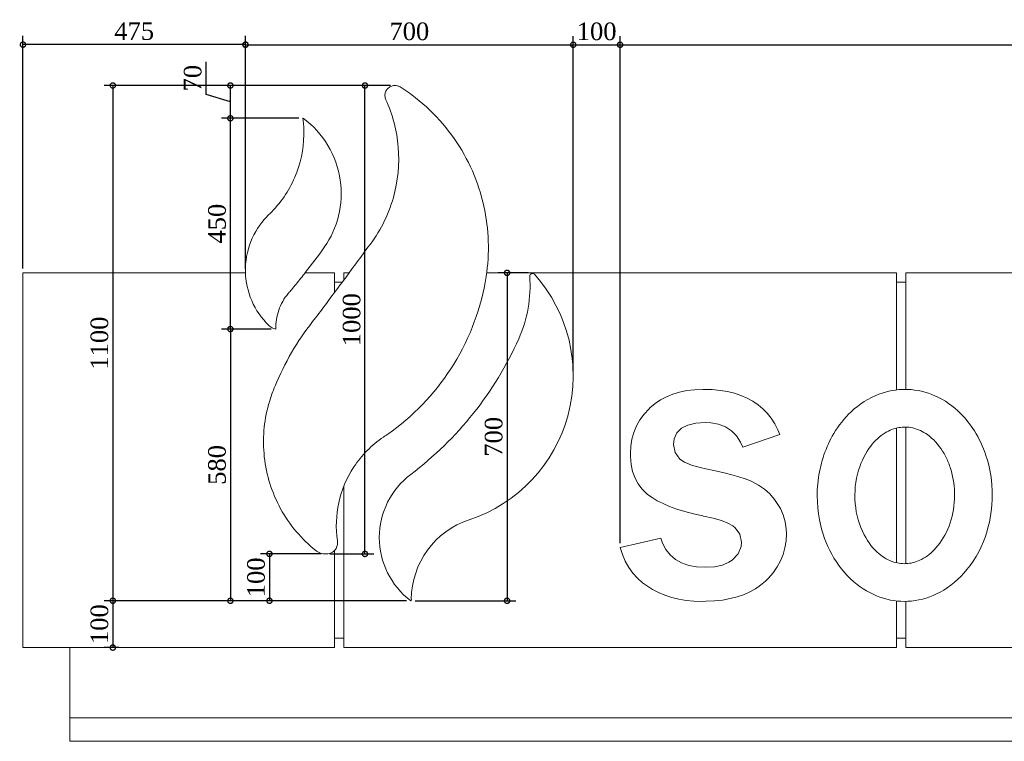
# Model space of a CAD drawing. Header units: millimetres. Extents: x -380439 to -318166, y -60353 to -34389.
# Tile 14 of 19: x -330972 to -328870, y -37986 to -36446. Entities that reach past the tile are written whole.
import ezdxf

# ---------------------------------------------------------------- set-up
doc = ezdxf.new("R2010")
doc.units = ezdxf.units.MM
doc.styles.get("Standard").update_dxf_attribs({"font": 'times.ttf'})
doc.dimstyles.new('ISO-25', dxfattribs={"dimscale": 100, "dimtxt": 2.5, "dimasz": 2.5, "dimexe": 1.25, "dimexo": 0.625, "dimtad": 1, "dimdec": 0, "dimtxsty": 'Standard', "dimcen": 2.5, "dimadec": 0, "dimazin": 0, "dimtfac": 1, "dimtdec": 0, "dimtmove": 0, "dimatfit": 3, "dimfxl": 1, "dimarcsym": 0})

# ---------------------------------------------------------------- blocks, each defined once
blk = doc.blocks.new('_DotSmall')
at = {"color": 0, "linetype": 'ByBlock', "lineweight": 5, "const_width": 0.5}
blk.add_lwpolyline([(-0.0625, 0, 1), (0.0625, 0, 1)], format="xyb", close=True, dxfattribs=at)
blk = doc.blocks.new('*D98')
at = {"color": 0, "lineweight": -2, "transparency": 16777216}
for p, q in [((-330490.2, -36977.8), (-330490.2, -36480.5)), ((-329790.2, -37196.1), (-329790.2, -36480.5)), ((-330490.2, -36499.2), (-329790.2, -36499.2))]:
    blk.add_line(p, q, dxfattribs=at)
at = {"layer": 'Defpoints', "color": 0, "lineweight": 5, "transparency": 16777216}
for p in [(-329790.2, -36499.2), (-330490.2, -36987.2), (-329790.2, -37205.5)]:
    blk.add_point(p, dxfattribs=at)
at = {"color": 0, "lineweight": -2, "transparency": 16777216, "xscale": 22.5, "yscale": 22.5, "zscale": 22.5, "rotation": 180}
blk.add_blockref('_DotSmall', (-330490.2, -36499.2), dxfattribs=at)
at = {"color": 0, "lineweight": -2, "transparency": 16777216, "xscale": 22.5, "yscale": 22.5, "zscale": 22.5}
blk.add_blockref('_DotSmall', (-329790.2, -36499.2), dxfattribs=at)
at = {"color": 0, "lineweight": 5, "transparency": 16777216, "insert": (-330140.2, -36470.7), "char_height": 37.5, "attachment_point": 5}
blk.add_mtext('700', dxfattribs=at)
blk = doc.blocks.new('*D99')
at = {"color": 0, "lineweight": -2, "transparency": 16777216}
for p, q in [((-329790.2, -37196.1), (-329790.2, -36480.5)), ((-329690.2, -37226.8), (-329690.2, -36480.5)), ((-329790.2, -36499.2), (-329690.2, -36499.2))]:
    blk.add_line(p, q, dxfattribs=at)
at = {"layer": 'Defpoints', "color": 0, "lineweight": 5, "transparency": 16777216}
for p in [(-329690.2, -36499.2), (-329790.2, -37205.5), (-329690.2, -37236.1)]:
    blk.add_point(p, dxfattribs=at)
at = {"color": 0, "lineweight": -2, "transparency": 16777216, "xscale": 22.5, "yscale": 22.5, "zscale": 22.5, "rotation": 180}
blk.add_blockref('_DotSmall', (-329790.2, -36499.2), dxfattribs=at)
at = {"color": 0, "lineweight": -2, "transparency": 16777216, "xscale": 22.5, "yscale": 22.5, "zscale": 22.5}
blk.add_blockref('_DotSmall', (-329690.2, -36499.2), dxfattribs=at)
at = {"color": 0, "lineweight": 5, "transparency": 16777216, "insert": (-329740.2, -36470.8), "char_height": 37.5, "attachment_point": 5}
blk.add_mtext('100', dxfattribs=at)
blk = doc.blocks.new('*D100')
at = {"color": 0, "lineweight": -2, "transparency": 16777216}
for p, q in [((-330965.2, -36976.8), (-330965.2, -36480)), ((-330490.2, -36498.8), (-330965.2, -36498.8)), ((-330490.2, -36977.4), (-330490.2, -36480))]:
    blk.add_line(p, q, dxfattribs=at)
at = {"layer": 'Defpoints', "color": 0, "lineweight": 5, "transparency": 16777216}
for p in [(-330965.2, -36498.8), (-330965.2, -36986.1), (-330490.2, -36986.7)]:
    blk.add_point(p, dxfattribs=at)
at = {"color": 0, "lineweight": -2, "transparency": 16777216, "xscale": 22.5, "yscale": 22.5, "zscale": 22.5, "rotation": 180}
blk.add_blockref('_DotSmall', (-330965.2, -36498.8), dxfattribs=at)
at = {"color": 0, "lineweight": -2, "transparency": 16777216, "xscale": 22.5, "yscale": 22.5, "zscale": 22.5}
blk.add_blockref('_DotSmall', (-330490.2, -36498.8), dxfattribs=at)
at = {"color": 0, "lineweight": 5, "transparency": 16777216, "insert": (-330727.7, -36470.3), "char_height": 37.5, "attachment_point": 5}
blk.add_mtext('475', dxfattribs=at)
blk = doc.blocks.new('*D101')
at = {"color": 0, "lineweight": -2, "transparency": 16777216}
for p, q in [((-330190.2, -36586.1), (-330792.1, -36586.1)), ((-330773.3, -36586.1), (-330773.3, -37686.1)), ((-330146.2, -37686.1), (-330792.1, -37686.1))]:
    blk.add_line(p, q, dxfattribs=at)
at = {"layer": 'Defpoints', "color": 0, "lineweight": 5, "transparency": 16777216}
for p in [(-330180.8, -36586.1), (-330773.3, -37686.1), (-330136.8, -37686.1)]:
    blk.add_point(p, dxfattribs=at)
at = {"color": 0, "lineweight": -2, "transparency": 16777216, "xscale": 22.5, "yscale": 22.5, "zscale": 22.5}
for p, rotation in [((-330773.3, -36586.1), 90), ((-330773.3, -37686.1), 270)]:
    blk.add_blockref('_DotSmall', p, dxfattribs=dict(at, rotation=rotation))
at = {"color": 0, "lineweight": 5, "transparency": 16777216, "insert": (-330801.8, -37136.1), "char_height": 37.5, "attachment_point": 5, "rotation": 90}
blk.add_mtext('1100', dxfattribs=at)
blk = doc.blocks.new('*D102')
at = {"color": 0, "lineweight": -2, "transparency": 16777216}
for p, q in [((-330328.8, -37586.1), (-330457.7, -37586.1)), ((-330439, -37586.1), (-330439, -37686.1)), ((-330146.2, -37686.1), (-330457.7, -37686.1))]:
    blk.add_line(p, q, dxfattribs=at)
at = {"layer": 'Defpoints', "color": 0, "lineweight": 5, "transparency": 16777216}
for p in [(-330319.5, -37586.1), (-330439, -37686.1), (-330136.8, -37686.1)]:
    blk.add_point(p, dxfattribs=at)
at = {"color": 0, "lineweight": -2, "transparency": 16777216, "xscale": 22.5, "yscale": 22.5, "zscale": 22.5}
for p, rotation in [((-330439, -37586.1), 90), ((-330439, -37686.1), 270)]:
    blk.add_blockref('_DotSmall', p, dxfattribs=dict(at, rotation=rotation))
at = {"color": 0, "lineweight": 5, "transparency": 16777216, "insert": (-330467.4, -37636.1), "char_height": 37.5, "attachment_point": 5, "rotation": 90}
blk.add_mtext('100', dxfattribs=at)
blk = doc.blocks.new('*D103')
at = {"color": 0, "lineweight": -2, "transparency": 16777216}
for p, q in [((-330180.2, -36586.1), (-330253.6, -36586.1)), ((-330234.9, -37586.1), (-330234.9, -36586.1)), ((-330310.1, -37586.1), (-330216.1, -37586.1))]:
    blk.add_line(p, q, dxfattribs=at)
at = {"layer": 'Defpoints', "color": 0, "lineweight": 5, "transparency": 16777216}
for p in [(-330234.9, -36586.1), (-330170.8, -36586.1), (-330319.5, -37586.1)]:
    blk.add_point(p, dxfattribs=at)
at = {"color": 0, "lineweight": -2, "transparency": 16777216, "xscale": 22.5, "yscale": 22.5, "zscale": 22.5}
for p, rotation in [((-330234.9, -36586.1), 90), ((-330234.9, -37586.1), 270)]:
    blk.add_blockref('_DotSmall', p, dxfattribs=dict(at, rotation=rotation))
at = {"color": 0, "lineweight": 5, "transparency": 16777216, "insert": (-330263.3, -37086.1), "char_height": 37.5, "attachment_point": 5, "rotation": 90}
blk.add_mtext('1000', dxfattribs=at)
blk = doc.blocks.new('*D104')
at = {"color": 0, "lineweight": -2, "transparency": 16777216}
for p, q in [((-329886.6, -36986.1), (-329950.2, -36986.1)), ((-329931.5, -36986.1), (-329931.5, -37686.1)), ((-330127.5, -37686.1), (-329912.7, -37686.1))]:
    blk.add_line(p, q, dxfattribs=at)
at = {"layer": 'Defpoints', "color": 0, "lineweight": 5, "transparency": 16777216}
for p in [(-329877.2, -36986.1), (-330136.8, -37686.1), (-329931.5, -37686.1)]:
    blk.add_point(p, dxfattribs=at)
at = {"color": 0, "lineweight": -2, "transparency": 16777216, "xscale": 22.5, "yscale": 22.5, "zscale": 22.5}
for p, rotation in [((-329931.5, -36986.1), 90), ((-329931.5, -37686.1), 270)]:
    blk.add_blockref('_DotSmall', p, dxfattribs=dict(at, rotation=rotation))
at = {"color": 0, "lineweight": 5, "transparency": 16777216, "insert": (-329960, -37336.1), "char_height": 37.5, "attachment_point": 5, "rotation": 90}
blk.add_mtext('700', dxfattribs=at)
blk = doc.blocks.new('*D105')
at = {"color": 0, "lineweight": -2, "transparency": 16777216}
for p, q in [((-330376.3, -36656.1), (-330541, -36656.1)), ((-330522.3, -37106.1), (-330522.3, -36656.1)), ((-330434.9, -37106.1), (-330541, -37106.1))]:
    blk.add_line(p, q, dxfattribs=at)
at = {"layer": 'Defpoints', "color": 0, "lineweight": 5, "transparency": 16777216}
for p in [(-330522.3, -36656.1), (-330367, -36656.1), (-330425.5, -37106.1)]:
    blk.add_point(p, dxfattribs=at)
at = {"color": 0, "lineweight": -2, "transparency": 16777216, "xscale": 22.5, "yscale": 22.5, "zscale": 22.5}
for p, rotation in [((-330522.3, -36656.1), 90), ((-330522.3, -37106.1), 270)]:
    blk.add_blockref('_DotSmall', p, dxfattribs=dict(at, rotation=rotation))
at = {"color": 0, "lineweight": 5, "transparency": 16777216, "insert": (-330550.7, -36881.1), "char_height": 37.5, "attachment_point": 5, "rotation": 90}
blk.add_mtext('450', dxfattribs=at)
blk = doc.blocks.new('*D106')
at = {"color": 0, "lineweight": -2, "transparency": 16777216}
for p, q in [((-330574.2, -36605.6), (-330574.2, -36535.5)), ((-330408.9, -36586.1), (-330541, -36586.1)), ((-330522.3, -36656.1), (-330522.3, -36586.1)), ((-330522.3, -36621.1), (-330574.2, -36605.6)), ((-330376.3, -36656.1), (-330541, -36656.1))]:
    blk.add_line(p, q, dxfattribs=at)
at = {"layer": 'Defpoints', "color": 0, "lineweight": 5, "transparency": 16777216}
for p in [(-330522.3, -36586.1), (-330399.5, -36586.1), (-330367, -36656.1)]:
    blk.add_point(p, dxfattribs=at)
at = {"color": 0, "lineweight": -2, "transparency": 16777216, "xscale": 22.5, "yscale": 22.5, "zscale": 22.5}
for p, rotation in [((-330522.3, -36586.1), 90), ((-330522.3, -36656.1), 270)]:
    blk.add_blockref('_DotSmall', p, dxfattribs=dict(at, rotation=rotation))
at = {"color": 0, "lineweight": 5, "transparency": 16777216, "insert": (-330602.7, -36570.5), "char_height": 37.5, "attachment_point": 5, "rotation": 90}
blk.add_mtext('70', dxfattribs=at)
blk = doc.blocks.new('*D107')
at = {"color": 0, "lineweight": -2, "transparency": 16777216}
for p, q in [((-330434.9, -37106.1), (-330541, -37106.1)), ((-330522.3, -37106.1), (-330522.3, -37686.1)), ((-330448.3, -37686.1), (-330541, -37686.1))]:
    blk.add_line(p, q, dxfattribs=at)
at = {"layer": 'Defpoints', "color": 0, "lineweight": 5, "transparency": 16777216}
for p in [(-330425.5, -37106.1), (-330522.3, -37686.1), (-330439, -37686.1)]:
    blk.add_point(p, dxfattribs=at)
at = {"color": 0, "lineweight": -2, "transparency": 16777216, "xscale": 22.5, "yscale": 22.5, "zscale": 22.5}
for p, rotation in [((-330522.3, -37106.1), 90), ((-330522.3, -37686.1), 270)]:
    blk.add_blockref('_DotSmall', p, dxfattribs=dict(at, rotation=rotation))
at = {"color": 0, "lineweight": 5, "transparency": 16777216, "insert": (-330550.7, -37396.1), "char_height": 37.5, "attachment_point": 5, "rotation": 90}
blk.add_mtext('580', dxfattribs=at)
blk = doc.blocks.new('*D108')
at = {"color": 0, "lineweight": -2, "transparency": 16777216}
for p, q in [((-330146.2, -37686.1), (-330792.1, -37686.1)), ((-330773.3, -37686.1), (-330773.3, -37786.1)), ((-330759.5, -37786.1), (-330792.1, -37786.1))]:
    blk.add_line(p, q, dxfattribs=at)
at = {"layer": 'Defpoints', "color": 0, "lineweight": 5, "transparency": 16777216}
for p in [(-330136.8, -37686.1), (-330773.3, -37786.1), (-330750.2, -37786.1)]:
    blk.add_point(p, dxfattribs=at)
at = {"color": 0, "lineweight": -2, "transparency": 16777216, "xscale": 22.5, "yscale": 22.5, "zscale": 22.5}
for p, rotation in [((-330773.3, -37686.1), 90), ((-330773.3, -37786.1), 270)]:
    blk.add_blockref('_DotSmall', p, dxfattribs=dict(at, rotation=rotation))
at = {"color": 0, "lineweight": 5, "transparency": 16777216, "insert": (-330801.8, -37736.1), "char_height": 37.5, "attachment_point": 5, "rotation": 90}
blk.add_mtext('100', dxfattribs=at)
blk = doc.blocks.new('*D109')
at = {"color": 0, "lineweight": -2, "transparency": 16777216}
for p, q in [((-329690.2, -37563), (-329690.2, -36480.5)), ((-327590.2, -37676.8), (-327590.2, -36480.5)), ((-329690.2, -36499.2), (-327590.2, -36499.2))]:
    blk.add_line(p, q, dxfattribs=at)
at = {"layer": 'Defpoints', "color": 0, "lineweight": 5, "transparency": 16777216}
for p in [(-327590.2, -36499.2), (-329690.2, -37572.3), (-327590.2, -37686.1)]:
    blk.add_point(p, dxfattribs=at)
at = {"color": 0, "lineweight": -2, "transparency": 16777216, "xscale": 22.5, "yscale": 22.5, "zscale": 22.5, "rotation": 180}
blk.add_blockref('_DotSmall', (-329690.2, -36499.2), dxfattribs=at)
at = {"color": 0, "lineweight": -2, "transparency": 16777216, "xscale": 22.5, "yscale": 22.5, "zscale": 22.5}
blk.add_blockref('_DotSmall', (-327590.2, -36499.2), dxfattribs=at)
at = {"color": 0, "lineweight": 5, "transparency": 16777216, "insert": (-328640.2, -36470.8), "char_height": 37.5, "attachment_point": 5}
blk.add_mtext('2100', dxfattribs=at)

msp = doc.modelspace()

# ---------------------------------------------------------------- linework, layer by layer
at = {"color": 0, "linetype": 'Continuous', "lineweight": 0, "extrusion": (0, 1, 0)}
for p, q in [((-330965.2, -36986.1), (-330490.1, -36986.1)), ((-330965.2, -36986.1), (-330965.2, -37786.1)), ((-330362.6, -36986.1), (-330300.2, -36986.1)), ((-330300.2, -37028.4), (-330300.2, -36986.1)), ((-330280.2, -36986.1), (-330268.7, -36986.1)), ((-330280.2, -36986.1), (-330280.2, -37001.6)), ((-329975.1, -36986.1), (-329100.2, -36986.1)), ((-329100.2, -37235.9), (-329100.2, -36986.1)), ((-329080.2, -36986.1), (-327900.2, -36986.1)), ((-329080.2, -36986.1), (-329080.2, -37234.8)), ((-330300.2, -37006.1), (-330283.6, -37006.1)), ((-329100.2, -37006.1), (-329080.2, -37006.1)), ((-329513.5, -37234.8), (-329531, -37235.5)), ((-329511.7, -37234.8), (-329513.5, -37234.8)), ((-329493.8, -37235.4), (-329511.7, -37234.8)), ((-329591.1, -37250.6), (-329603.9, -37257.4)), ((-329577.6, -37245), (-329591.1, -37250.6)), ((-329563.1, -37240.8), (-329577.6, -37245)), ((-329547.5, -37237.6), (-329563.1, -37240.8)), ((-329531, -37235.5), (-329547.5, -37237.6)), ((-329476.8, -37236.9), (-329493.8, -37235.4)), ((-329460.9, -37239.4), (-329476.8, -37236.9)), ((-329445.9, -37243.1), (-329460.9, -37239.4)), ((-329432, -37247.7), (-329445.9, -37243.1)), ((-329419, -37253.3), (-329432, -37247.7)), ((-329406.8, -37260), (-329419, -37253.3)), ((-329628.3, -37276.3), (-329639, -37288)), ((-329626.5, -37274.6), (-329628.3, -37276.3)), ((-329615.6, -37265.3), (-329626.5, -37274.6)), ((-329603.9, -37257.4), (-329615.6, -37265.3)), ((-329395.6, -37267.6), (-329406.8, -37260)), ((-329385.4, -37276.2), (-329395.6, -37267.6)), ((-329376, -37285.9), (-329385.4, -37276.2)), ((-329639, -37288), (-329647.9, -37300.1)), ((-329367.7, -37296.5), (-329376, -37285.9)), ((-329360, -37308.3), (-329367.7, -37296.5)), ((-329655.2, -37313), (-329660.8, -37326.6)), ((-329647.9, -37300.1), (-329655.2, -37313)), ((-329569.2, -37327.9), (-329559.3, -37318)), ((-329559.3, -37318), (-329545.5, -37311.2)), ((-329545.5, -37311.2), (-329528.4, -37307.2)), ((-329528.4, -37307.2), (-329507.7, -37305.9)), ((-329507.7, -37305.9), (-329496.5, -37306.5)), ((-329496.5, -37306.5), (-329480.1, -37309.3)), ((-329480.1, -37309.3), (-329465.2, -37314.8)), ((-329465.2, -37314.8), (-329452.3, -37323.2)), ((-329353.4, -37321), (-329360, -37308.3)), ((-329100.2, -37605), (-329100.2, -37317.6)), ((-329080.2, -37315.3), (-329080.2, -37606.9)), ((-329660.8, -37326.6), (-329664.9, -37340.9)), ((-329574.7, -37340.6), (-329569.2, -37327.9)), ((-329452.3, -37323.2), (-329441.5, -37333.9)), ((-329441.5, -37333.9), (-329432.7, -37347.3)), ((-329428.1, -37357.9), (-329349.1, -37331.5)), ((-329349.1, -37331.5), (-329353.4, -37321)), ((-329667.3, -37355.9), (-329668.2, -37371.7)), ((-329664.9, -37340.9), (-329667.3, -37355.9)), ((-329576, -37352.4), (-329574.7, -37340.6)), ((-329572.4, -37369.7), (-329576, -37352.4)), ((-329432.7, -37347.3), (-329428.1, -37357.9)), ((-329668.2, -37371.7), (-329668, -37378.3)), ((-329668, -37378.3), (-329666.5, -37395.2)), ((-329562.8, -37383.7), (-329572.4, -37369.7)), ((-329666.5, -37395.2), (-329663.3, -37410.4)), ((-329552.3, -37390.5), (-329562.8, -37383.7)), ((-329537.9, -37396.5), (-329552.3, -37390.5)), ((-329519.1, -37401.8), (-329537.9, -37396.5)), ((-329506.9, -37404.5), (-329519.1, -37401.8)), ((-329663.3, -37410.4), (-329658.3, -37424.1)), ((-329658.3, -37424.1), (-329651.7, -37436.6)), ((-329486.4, -37408.8), (-329506.9, -37404.5)), ((-329468, -37413), (-329486.4, -37408.8)), ((-329451.2, -37417.4), (-329468, -37413)), ((-329436.3, -37421.7), (-329451.2, -37417.4)), ((-329423.2, -37425.9), (-329436.3, -37421.7)), ((-330280.2, -37442), (-330280.2, -37786.1)), ((-329651.7, -37436.6), (-329643.4, -37447.5)), ((-329411.8, -37430.2), (-329423.2, -37425.9)), ((-329407.6, -37432.1), (-329411.8, -37430.2)), ((-329394.3, -37439), (-329407.6, -37432.1)), ((-329382.1, -37447.6), (-329394.3, -37439)), ((-329643.4, -37447.5), (-329633.4, -37457.4)), ((-329633.4, -37457.4), (-329631.4, -37459)), ((-329631.4, -37459), (-329621.8, -37466)), ((-329621.8, -37466), (-329610.7, -37472.6)), ((-329370.7, -37457.8), (-329382.1, -37447.6)), ((-329360.3, -37469.8), (-329370.7, -37457.8)), ((-329610.7, -37472.6), (-329598.3, -37478.8)), ((-329598.3, -37478.8), (-329584.4, -37484.8)), ((-329584.4, -37484.8), (-329568.9, -37490.4)), ((-329355.9, -37476), (-329360.3, -37469.8)), ((-329347.8, -37489.2), (-329355.9, -37476)), ((-329568.9, -37490.4), (-329552, -37495.5)), ((-329552, -37495.5), (-329533.6, -37500.5)), ((-329533.6, -37500.5), (-329513.6, -37504.8)), ((-329513.6, -37504.8), (-329511.9, -37505.3)), ((-329511.9, -37505.3), (-329491.2, -37510.1)), ((-329341.7, -37503), (-329347.8, -37489.2)), ((-329337.7, -37517.3), (-329341.7, -37503)), ((-329491.2, -37510.1), (-329473.9, -37515.1)), ((-329473.9, -37515.1), (-329460, -37520.4)), ((-329460, -37520.4), (-329449.5, -37526.1)), ((-329449.5, -37526.1), (-329444.4, -37530.1)), ((-329335.5, -37532.6), (-329337.7, -37517.3)), ((-329444.4, -37530.1), (-329434.2, -37543.8)), ((-329434.2, -37543.8), (-329430.8, -37561.2)), ((-329335.8, -37558.3), (-329335, -37543)), ((-329335, -37543), (-329335.5, -37532.6)), ((-329603.3, -37552.6), (-329690.2, -37572.3)), ((-329599.7, -37563), (-329603.3, -37552.6)), ((-329592.5, -37576.6), (-329599.7, -37563)), ((-329431.7, -37570.4), (-329438.1, -37585.9)), ((-329430.8, -37561.2), (-329431.7, -37570.4)), ((-329338.2, -37573.2), (-329335.8, -37558.3)), ((-330300.2, -37786.1), (-330300.2, -37579.1)), ((-329690.2, -37572.3), (-329685.3, -37587.3)), ((-329685.3, -37587.3), (-329679.1, -37601.7)), ((-329583.1, -37588.3), (-329592.5, -37576.6)), ((-329571.8, -37597.8), (-329583.1, -37588.3)), ((-329438.1, -37585.9), (-329450.6, -37599.2)), ((-329347.7, -37600.9), (-329342.2, -37587.3)), ((-329342.2, -37587.3), (-329338.2, -37573.2)), ((-329679.1, -37601.7), (-329671.6, -37614.8)), ((-329558.7, -37605.2), (-329571.8, -37597.8)), ((-329543.6, -37610.5), (-329558.7, -37605.2)), ((-329526.9, -37613.6), (-329543.6, -37610.5)), ((-329488.7, -37613.5), (-329508.2, -37614.7)), ((-329471.7, -37609.9), (-329488.7, -37613.5)), ((-329457.7, -37603.9), (-329471.7, -37609.9)), ((-329450.6, -37599.2), (-329457.7, -37603.9)), ((-329354.8, -37613.9), (-329347.7, -37600.9)), ((-329671.6, -37614.8), (-329663, -37627)), ((-329663, -37627), (-329653.3, -37638)), ((-329508.7, -37614.7), (-329526.9, -37613.6)), ((-329508.2, -37614.7), (-329508.7, -37614.7)), ((-329374, -37638.5), (-329363.6, -37626.4)), ((-329363.6, -37626.4), (-329354.8, -37613.9)), ((-329653.3, -37638), (-329642.4, -37647.7)), ((-329642.4, -37647.7), (-329620.9, -37662.2)), ((-329401.2, -37660.6), (-329390.1, -37653)), ((-329390.1, -37653), (-329380, -37644.3)), ((-329380, -37644.3), (-329374, -37638.5)), ((-329620.9, -37662.2), (-329608, -37668.8)), ((-329608, -37668.8), (-329594.3, -37674.4)), ((-329594.3, -37674.4), (-329579.8, -37679.1)), ((-329440.4, -37677.9), (-329426.4, -37673.1)), ((-329426.4, -37673.1), (-329413.2, -37667.3)), ((-329413.2, -37667.3), (-329401.2, -37660.6)), ((-330136, -37685.3), (-330135.9, -37682.6)), ((-329579.8, -37679.1), (-329564.8, -37682.7)), ((-329564.8, -37682.7), (-329549, -37685.4)), ((-329549, -37685.4), (-329532.4, -37686.9)), ((-329532.4, -37686.9), (-329515.1, -37687.5)), ((-329515.1, -37687.5), (-329507.3, -37687.3)), ((-329507.3, -37687.3), (-329488.9, -37686.3)), ((-329488.9, -37686.3), (-329471.7, -37684.5)), ((-329471.7, -37684.5), (-329455.4, -37681.6)), ((-329455.4, -37681.6), (-329440.4, -37677.9)), ((-329100.2, -37786.1), (-329100.2, -37686.5)), ((-329080.2, -37687.4), (-329080.2, -37786.1)), ((-330280.2, -37766.1), (-330300.2, -37766.1)), ((-329080.2, -37766.1), (-329100.2, -37766.1)), ((-330300.2, -37786.1), (-330965.2, -37786.1)), ((-330865.2, -37936.1), (-330865.2, -37786.1)), ((-329100.2, -37786.1), (-330280.2, -37786.1)), ((-327900.2, -37786.1), (-329080.2, -37786.1)), ((-330865.2, -37936.1), (-323715.2, -37936.1)), ((-330865.2, -37936.1), (-330865.2, -37986.1)), ((-330865.2, -37936.1), (-323715.2, -37936.1)), ((-323715.2, -37986.1), (-330865.2, -37986.1))]:
    msp.add_line(p, q, dxfattribs=at)
at = {"color": 0, "linetype": 'Continuous', "lineweight": 0}
for centre, radius, start, end in [((-330114.4, -37205.5), 324.2, 288.3396, 41.8638), ((-329877.2, -36992.9), 5.75, 41.8638, 184.1011), ((-330035.3, -37551.2), 169, 127.0604, 232.8758), ((-330136.8, -37685.3), 0.821, 232.8758, 4.1153)]:
    msp.add_arc(centre, radius, start, end, dxfattribs=at)
at = {"color": 0, "linetype": 'Continuous', "lineweight": 0, "extrusion": (0, 0, -1)}
for centre, radius, start, end in [((330159.9, -37013.2), 277.6, 175.8989, 204.1268), ((330585.6, -36822.5), 744.1, 204.1268, 232.9396), ((329955.7, -37684.3), 180.3, 0.5548, 71.6604)]:
    msp.add_arc(centre, radius, start, end, dxfattribs=at)
at = {"color": 0, "linetype": 'Continuous', "lineweight": 0}
for points, knots in [([(-330159.6, -36589.3), (-330161.3, -36588.2), (-330163.2, -36587.4), (-330167.3, -36586.3), (-330169.5, -36586.1), (-330174.5, -36586.3), (-330177.3, -36586.9), (-330182.4, -36589.3), (-330184.7, -36591), (-330188.4, -36595), (-330189.9, -36597.4), (-330191.8, -36602.6), (-330192.3, -36605.4), (-330192.1, -36611), (-330191.5, -36613.8), (-330190.3, -36616.4)], [-54.744503, -54.744503, -54.744503, -54.744503, -48.562111, -48.562111, -42.05044, -42.05044, -33.492871, -33.492871, -25.11128, -25.11128, -16.96365, -16.96365, -8.501115, -8.501115, 0, 0, 0, 0]), ([(-329976.2, -36994), (-329968.4, -36944.1), (-329970.1, -36893.2), (-329992.5, -36792.1), (-330014, -36743), (-330075.1, -36655.5), (-330114.3, -36618.1), (-330159.6, -36589.3)], [-471.683907, -471.683907, -471.683907, -471.683907, -320.159213, -320.159213, -160.929472, -160.929472, 0, 0, 0, 0]), ([(-330190.3, -36616.4), (-330175.7, -36648.3), (-330166.8, -36682.5), (-330160.8, -36753.8), (-330164.4, -36790.3), (-330185.2, -36864), (-330203.7, -36900.2), (-330228.7, -36931.6)], [-335.122731, -335.122731, -335.122731, -335.122731, -229.786144, -229.786144, -120.602151, -120.602151, 0, 0, 0, 0]), ([(-330425.5, -37106.1), (-330425.7, -37092.4), (-330423.5, -37078.7), (-330414.4, -37052.8), (-330407.6, -37040.7), (-330397.8, -37028.8), (-330397.5, -37028.5), (-330394, -37024.5), (-330393.1, -37023.3), (-330388.8, -37018.3), (-330385.5, -37014.3), (-330375.2, -37002), (-330368.4, -36993.5), (-330348.2, -36967.8), (-330335.2, -36950.4), (-330322.2, -36932.2), (-330322, -36931.9), (-330307.5, -36911.2), (-330297.2, -36888.6), (-330285.2, -36839.7), (-330283.9, -36813.9), (-330291.3, -36762.2), (-330300.3, -36736.9), (-330327.6, -36691.5), (-330345.5, -36671.8), (-330366.7, -36656.2), (-330366.7, -36656.2), (-330366.7, -36656.2), (-330366.7, -36656.2), (-330366.7, -36656.2), (-330366.7, -36656.2), (-330366.7, -36656.2), (-330366.7, -36656.2), (-330366.7, -36656.2), (-330366.7, -36656.2), (-330366.8, -36656.2), (-330366.8, -36656.2), (-330366.9, -36656.1), (-330367, -36656.1), (-330367.1, -36656.1), (-330367.1, -36656.2), (-330367.2, -36656.2), (-330367.3, -36656.3), (-330367.3, -36656.3), (-330367.4, -36656.4), (-330367.4, -36656.5), (-330367.4, -36656.6), (-330366.9, -36660.8), (-330366.5, -36664.6), (-330365.5, -36676.2), (-330365.3, -36683.9), (-330366, -36722.8), (-330372.5, -36753.5), (-330397.3, -36811.4), (-330415.5, -36837.9), (-330439.7, -36861.4), (-330440.1, -36861.7), (-330442.6, -36864.2), (-330443.6, -36865.2), (-330459.3, -36881.6), (-330470.8, -36899.7), (-330486.7, -36939.9), (-330490.6, -36961.6), (-330489.7, -37004.7), (-330485.1, -37025.7), (-330468.2, -37065.2), (-330455.6, -37083.3), (-330440, -37098.5)], [-8016.868336, -8016.868336, -8016.868336, -8016.868336, -6974.133624, -6974.133624, -5929.559772, -5929.559772, -5804.489011, -5804.489011, -5756.727762, -5756.727762, -5589.068498, -5589.068498, -5235.920841, -5235.920841, -4529.300506, -4529.300506, -4508.430645, -4508.430645, -3552.798289, -3552.798289, -2561.649422, -2561.649422, -1530.784561, -1530.784561, -511.331069, -511.331069, -511.331065, -511.331065, -511.331059, -511.331059, -511.331041, -511.331041, -511.331002, -511.331002, -511.326339, -511.326339, -510.746022, -510.746022, -510.143517, -510.143517, -509.534846, -509.534846, -508.954671, -508.954671, -508.352326, -508.352326, -507.227335, -507.227335, -494.831263, -494.831263, -470.117036, -470.117036, -370.728115, -370.728115, -269.051614, -269.051614, -262.945155, -262.945155, -258.602221, -258.602221, -194.832952, -194.832952, -129.120568, -129.120568, -65.485114, -65.485114, 0, 0, 0, 0]), ([(-330228.7, -36931.6), (-330247.2, -36956.9), (-330265.7, -36982.1), (-330303.1, -37032.4), (-330321.8, -37057.4), (-330340.7, -37082.4)], [-187.810745, -187.810745, -187.810745, -187.810745, -93.905372, -93.905372, 0, 0, 0, 0]), ([(-330293.9, -37557.4), (-330297.7, -37530.7), (-330296.6, -37503.5), (-330284.9, -37449.9), (-330274, -37423.9), (-330242, -37375.3), (-330220.6, -37353.7), (-330194.8, -37336.2), (-330193.5, -37335.4), (-330189.8, -37332.8), (-330188.1, -37331.7), (-330183, -37328.2), (-330179.7, -37325.8), (-330123.9, -37284.7), (-330079.3, -37236.3), (-330010, -37123.7), (-329986.6, -37060.2), (-329976.2, -36994)], [-1035.208386, -1035.208386, -1035.208386, -1035.208386, -841.120164, -841.120164, -639.691036, -639.691036, -422.447419, -422.447419, -415.068122, -415.068122, -408.91628, -408.91628, -396.625907, -396.625907, -201.048341, -201.048341, 0, 0, 0, 0]), ([(-330340.7, -37082.4), (-330374.2, -37123.9), (-330401.9, -37169.7), (-330427.3, -37228.5), (-330430.4, -37236.3), (-330435.2, -37248.7), (-330438.2, -37258), (-330450.9, -37303.7), (-330453.9, -37341.5), (-330445.6, -37417.8), (-330433.8, -37455.4), (-330396.1, -37524.1), (-330370.5, -37554.4), (-330339.8, -37578.9), (-330339.5, -37579.1), (-330339, -37579.5), (-330338.6, -37579.9), (-330337.3, -37580.8), (-330336.4, -37581.3), (-330332, -37583.9), (-330328, -37585.3), (-330319.7, -37586.4), (-330315.4, -37586.2), (-330310, -37584.7), (-330307.9, -37584.1), (-330304.7, -37582.5), (-330303.5, -37581.8), (-330300, -37579.2), (-330298.1, -37577.1), (-330295, -37572), (-330294, -37569.2), (-330293.1, -37563.3), (-330293.2, -37560.3), (-330293.9, -37557.4)], [-3612.029582, -3612.029582, -3612.029582, -3612.029582, -3187.564884, -3187.564884, -3102.18954, -3102.18954, -2868.30288, -2868.30288, -1965.730116, -1965.730116, -1028.305041, -1028.305041, -86.179929, -86.179929, -85.389041, -85.389041, -82.877839, -82.877839, -77.874731, -77.874731, -57.841162, -57.841162, -37.224522, -37.224522, -30.880752, -30.880752, -26.591028, -26.591028, -17.942381, -17.942381, -8.953142, -8.953142, 0, 0, 0, 0]), ([(-330440, -37098.5), (-330438, -37100.4), (-330435.7, -37102.1), (-330430.8, -37104.6), (-330428.2, -37105.6), (-330425.5, -37106.1)], [-16.557237, -16.557237, -16.557237, -16.557237, -8.278618, -8.278618, 0, 0, 0, 0]), ([(-329080.6, -37234.8), (-329100.1, -37234.7), (-329119.3, -37238.2), (-329159.5, -37253.4), (-329179.6, -37266.4), (-329211.4, -37296.4), (-329223.7, -37312.2), (-329250.9, -37357.9), (-329261.8, -37390.2), (-329271.5, -37457.7), (-329269.7, -37492.8), (-329255.6, -37550.3), (-329246.2, -37573.7), (-329220.4, -37616.5), (-329203.8, -37635.9), (-329167.1, -37664.6), (-329148.1, -37674.8), (-329108.1, -37686.7), (-329087.9, -37688.7), (-329046.4, -37684.6), (-329025.9, -37678.1), (-328985.9, -37656.6), (-328966.3, -37640.4), (-328930.5, -37596.5), (-328915.8, -37568.4), (-328899.1, -37512.4), (-328895.5, -37486.8), (-328895.4, -37461.4), (-328895.3, -37432.3), (-328899.9, -37403.3), (-328915.4, -37356.8), (-328923.7, -37339.2), (-328942.2, -37310), (-328952, -37297.5), (-328978.9, -37270.6), (-328997.3, -37257.6), (-329036.4, -37240.3), (-329056.1, -37235.6), (-329077.8, -37234.9), (-329079.2, -37234.8), (-329080.6, -37234.8)], [-1222.02098, -1222.02098, -1222.02098, -1222.02098, -1149.677971, -1149.677971, -1061.368227, -1061.368227, -986.978924, -986.978924, -861.595772, -861.595772, -731.125816, -731.125816, -635.687845, -635.687845, -538.166235, -538.166235, -454.413297, -454.413297, -374.051597, -374.051597, -288.004931, -288.004931, -192.001538, -192.001538, -84.459887, -84.459887, 0, 0, 0, 96.465889, 96.465889, 163.167696, 163.167696, 220.257091, 220.257091, 302.219523, 302.219523, 376.819321, 376.819321, 381.987028, 381.987028, 381.987028, 381.987028]), ([(-329081.2, -37315.3), (-329075.8, -37315.3), (-329070.5, -37316), (-329053.9, -37319.7), (-329043.4, -37324.8), (-329021.4, -37340.4), (-329010.3, -37352.6), (-329001.4, -37366.9), (-328997.2, -37373.6), (-328993.4, -37380.9), (-328986.8, -37396.6), (-328984, -37404.9), (-328977.1, -37431.7), (-328975.3, -37450.3), (-328976.9, -37488.7), (-328980.9, -37508.5), (-328994.7, -37544.6), (-329004.2, -37560.5), (-329024.5, -37583.3), (-329034.9, -37591.8), (-329055.8, -37602.6), (-329065.7, -37605.7), (-329085.8, -37607.6), (-329095.7, -37606.5), (-329117, -37599.9), (-329127.7, -37593.7), (-329149.4, -37575.6), (-329160.4, -37561.8), (-329179.4, -37525.4), (-329186, -37502.5), (-329190.2, -37454.3), (-329187.7, -37429.9), (-329174.8, -37387.3), (-329165.8, -37369.9), (-329146.3, -37344.8), (-329135.9, -37334.9), (-329114.8, -37322.1), (-329104.9, -37318.2), (-329090, -37315.6), (-329085.6, -37315.3), (-329081.2, -37315.3)], [-116.207121, -116.207121, -116.207121, -116.207121, -97.087255, -97.087255, -55.789282, -55.789282, 0, 0, 0, 26.362457, 26.362457, 52.157186, 52.157186, 104.362435, 104.362435, 162.362877, 162.362877, 220.278939, 220.278939, 265.194695, 265.194695, 301.049094, 301.049094, 336.609343, 336.609343, 380.027837, 380.027837, 436.820756, 436.820756, 504.972314, 504.972314, 573.306695, 573.306695, 633.281611, 633.281611, 681.036336, 681.036336, 717.909728, 717.909728, 733.679066, 733.679066, 733.679066, 733.679066])]:
    msp.add_open_spline(points, degree=3, knots=knots, dxfattribs=at)

# ---------------------------------------------------------------- dimensions: what is measured, and where the dimension line sits
at = {"color": 5, "lineweight": 5}
for base, p1, p2, picture, middle in [((-330965.2, -36498.8), (-330490.2, -36986.7), (-330965.2, -36986.1), '*D100', (-330727.7, -36470.3)), ((-329790.2, -36499.2), (-330490.2, -36987.2), (-329790.2, -37205.5), '*D98', (-330140.2, -36470.7)), ((-329690.2, -36499.2), (-329790.2, -37205.5), (-329690.2, -37236.1), '*D99', (-329740.2, -36470.8)), ((-327590.2, -36499.2), (-329690.2, -37572.3), (-327590.2, -37686.1), '*D109', (-328640.2, -36470.8))]:
    dim = msp.add_linear_dim(base=base, p1=p1, p2=p2, dimstyle='ISO-25', override={"dimscale": 15, "dimasz": 1.5, "dimblk1": 'DotSmall', "dimblk2": 'DotSmall', "dimsah": 1, "dimtmove": 1}, dxfattribs=at)
    dim.commit()
    dim.dimension.update_dxf_attribs({"geometry": picture, "text_midpoint": middle})
for base, p1, p2, picture, middle in [((-330522.3, -36586.1), (-330367, -36656.1), (-330399.5, -36586.1), '*D106', (-330602.7, -36596.2)), ((-330773.3, -37686.1), (-330180.8, -36586.1), (-330136.8, -37686.1), '*D101', (-330801.8, -37136.1)), ((-330234.9, -36586.1), (-330319.5, -37586.1), (-330170.8, -36586.1), '*D103', (-330263.3, -37086.1)), ((-330522.3, -36656.1), (-330425.5, -37106.1), (-330367, -36656.1), '*D105', (-330550.7, -36881.1)), ((-329931.5, -37686.1), (-329877.2, -36986.1), (-330136.8, -37686.1), '*D104', (-329960, -37336.1)), ((-330522.3, -37686.1), (-330425.5, -37106.1), (-330439, -37686.1), '*D107', (-330550.7, -37396.1)), ((-330773.3, -37786.1), (-330136.8, -37686.1), (-330750.2, -37786.1), '*D108', (-330801.8, -37736.1))]:
    dim = msp.add_linear_dim(base=base, p1=p1, p2=p2, angle=90, dimstyle='ISO-25', override={"dimscale": 15, "dimasz": 1.5, "dimblk1": 'DotSmall', "dimblk2": 'DotSmall', "dimsah": 1, "dimtmove": 1}, dxfattribs=at)
    dim.commit()
    dim.dimension.update_dxf_attribs({"geometry": picture, "text_midpoint": middle})
dim = msp.add_linear_dim(base=(-330439, -37686.1), p1=(-330319.5, -37586.1), p2=(-330136.8, -37686.1), angle=90, dimstyle='ISO-25', override={"dimscale": 15, "dimasz": 1.5, "dimblk1": 'DotSmall', "dimblk2": 'DotSmall', "dimsah": 1, "dimtmove": 1}, dxfattribs=at)
dim.commit()
dim.dimension.update_dxf_attribs({"geometry": '*D102', "text_midpoint": (-330439, -37636.1), "dimtype": 160})

doc.saveas('drawing.dxf')
